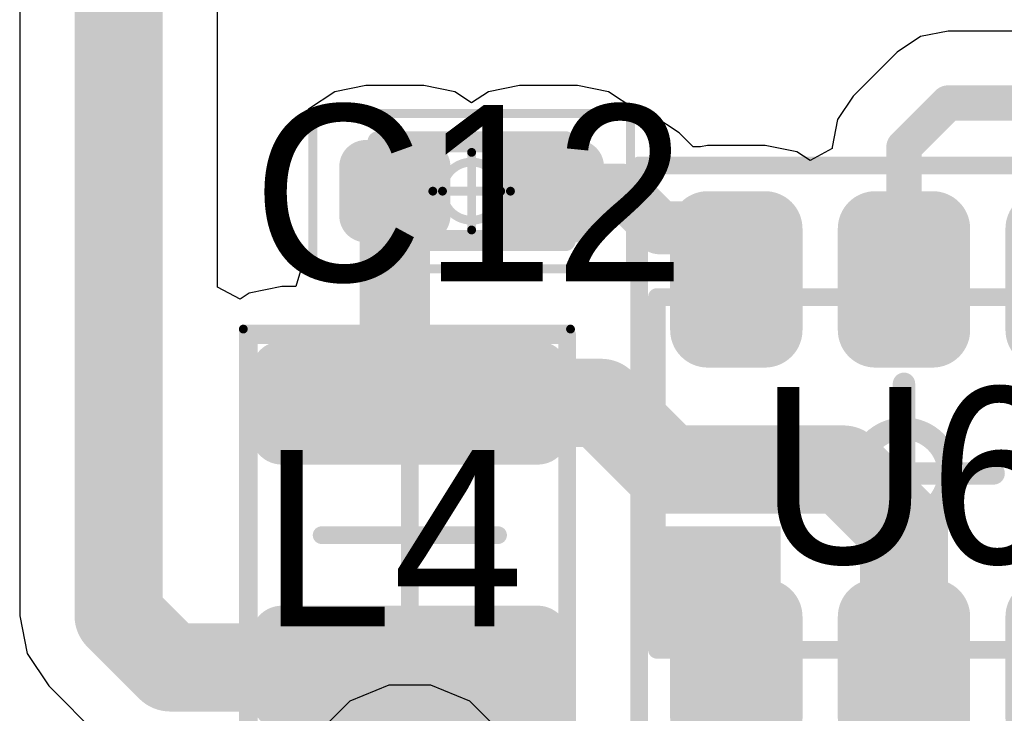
# Model space of a CAD drawing. Header units: millimetres. Extents: x -0.08 to 3.17, y -0.08 to 4.88.
# Tile 231 of 256: x 2.47 to 2.69, y 2.07 to 2.23. Entities that reach past the tile are written whole.
import ezdxf

# ---------------------------------------------------------------- set-up
doc = ezdxf.new("R2010")
doc.units = ezdxf.units.MM
doc.header["$MEASUREMENT"] = 0
for name, color, linetype in [('BottomLayer', 5, 'Continuous'), ('Mechanical13', 56, 'Continuous'), ('Mechanical15', 56, 'Continuous'), ('Mechanical2', 216, 'Continuous'), ('MidLayer1', 16, 'Continuous'), ('TopLayer', 1, 'Continuous'), ('TopPaste', 8, 'Continuous'), ('TopSolder', 216, 'Continuous')]:
    doc.layers.add(name, color=color, linetype=linetype)

# ---------------------------------------------------------------- blocks, each defined once
blk = doc.blocks.new('AP62250WU_7_F_________1_448')
at = {"layer": 'Mechanical13', "const_width": 0.00394}
for points in [[(-0.055118, -0.03937), (-0.055118, 0.0393701)], [(-0.055118, 0.0393701), (0.0570901, 0.0393701)], [(0.0570901, -0.03937), (0.0570901, 0.0393701)], [(-0.055118, -0.03937), (0.0570901, -0.03937)]]:
    blk.add_lwpolyline(points, dxfattribs=at)
at = {"layer": 'Mechanical13', "const_width": 0.00197}
for points in [[(-0.056103, 0.0393701, 1), (-0.054133, 0.0393701, 1)], [(-0.056103, 0.0393701, 1), (-0.054133, 0.0393701, 1)], [(0.0561051, 0.0393701, 1), (0.0580751, 0.0393701, 1)], [(0.0561051, 0.0393701, 1), (0.0580751, 0.0393701, 1)], [(-0.056103, -0.03937, 1), (-0.054133, -0.03937, 1)], [(-0.056103, -0.03937, 1), (-0.054133, -0.03937, 1)], [(0.0561051, -0.03937, 1), (0.0580751, -0.03937, 1)], [(0.0561051, -0.03937, 1), (0.0580751, -0.03937, 1)]]:
    blk.add_lwpolyline(points, format="xyb", close=True, dxfattribs=at)
at = {"layer": 'Mechanical13'}
blk.add_solid([(-0.0546349, -0.0413462), (-0.0275449, -0.0413462), (-0.0546349, -0.0118162), (-0.0275449, -0.0118162)], dxfattribs=at)
at = {"layer": 'Mechanical15'}
for points, const_width in [([(-0.0590552, -0.0692577), (-0.0590551, 0.0687489)], 0.003937), ([(-0.0590551, 0.0687489), (0.0590552, 0.0687486)], 0.003937), ([(0.0590552, -0.0692577), (0.0590552, 0.0687486)], 0.003937), ([(-1e-07, -0.0199998), (1e-07, 0.0200001)], 0.005), ([(-0.0199999, 0), (0.0200001, 0)], 0.005), ([(-0.0590552, -0.0692577), (0.0590552, -0.0692577)], 0.003937)]:
    blk.add_lwpolyline(points, dxfattribs=dict(at, const_width=const_width))
for points, const_width in [([(-0.0600393, 0.0687489, 1), (-0.0580709, 0.0687489, 1)], 0.0019685), ([(-0.0600393, 0.0687489, 1), (-0.0580709, 0.0687489, 1)], 0.0019685), ([(0.058071, 0.0687486, 1), (0.0600394, 0.0687486, 1)], 0.0019685), ([(0.058071, 0.0687486, 1), (0.0600394, 0.0687486, 1)], 0.0019685), ([(-0.0012499, 0.0200001, 1), (0.0012501, 0.0200001, 1)], 0.0025), ([(0.01, 0, 1), (-0.01, 0, 1)], 0.005), ([(-0.0212499, 0, 1), (-0.0187499, 0, 1)], 0.0025), ([(-0.01125, 0, 1), (-0.00875, 0, 1)], 0.0025), ([(0.00875, 0, 1), (0.01125, 0, 1)], 0.0025), ([(0.0187501, 0, 1), (0.0212501, 0, 1)], 0.0025), ([(-0.0012501, -0.0199998, 1), (0.0012499, -0.0199998, 1)], 0.0025), ([(-0.0600394, -0.0692577, 1), (-0.058071, -0.0692577, 1)], 0.0019685), ([(-0.0600394, -0.0692577, 1), (-0.058071, -0.0692577, 1)], 0.0019685), ([(0.058071, -0.0692577, 1), (0.0600394, -0.0692577, 1)], 0.0019685), ([(0.058071, -0.0692577, 1), (0.0600394, -0.0692577, 1)], 0.0019685)]:
    blk.add_lwpolyline(points, format="xyb", close=True, dxfattribs=dict(at, const_width=const_width))
at = {"layer": 'TopLayer', "const_width": 0.0063976}
for points in [[(-0.0469964, 0.054626, 1), (-0.0405988, 0.054626, 1)], [(-0.034201, 0.054626, 1), (-0.0278034, 0.054626, 1)], [(-0.0095965, 0.0546258, 1), (-0.0031989, 0.0546258, 1)], [(0.0031989, 0.0546258, 1), (0.0095965, 0.0546258, 1)], [(0.0278037, 0.0546258, 1), (0.0342013, 0.0546258, 1)], [(0.0405991, 0.0546258, 1), (0.0469967, 0.0546258, 1)], [(-0.0469964, 0.0319882, 1), (-0.0405988, 0.0319882, 1)], [(-0.034201, 0.0319882, 1), (-0.0278034, 0.0319882, 1)], [(-0.0095965, 0.031988, 1), (-0.0031989, 0.031988, 1)], [(0.0031989, 0.031988, 1), (0.0095965, 0.031988, 1)], [(0.0278037, 0.031988, 1), (0.0342013, 0.031988, 1)], [(0.0405991, 0.031988, 1), (0.0469967, 0.031988, 1)], [(-0.0469964, -0.0319882, 1), (-0.0405988, -0.0319882, 1)], [(-0.034201, -0.0319882, 1), (-0.0278034, -0.0319882, 1)], [(-0.0095964, -0.0319881, 1), (-0.0031988, -0.0319881, 1)], [(0.003199, -0.0319881, 1), (0.0095966, -0.0319881, 1)], [(0.0278037, -0.0319881, 1), (0.0342013, -0.0319881, 1)], [(0.0405991, -0.0319881, 1), (0.0469967, -0.0319881, 1)], [(-0.0469964, -0.054626, 1), (-0.0405988, -0.054626, 1)], [(-0.034201, -0.054626, 1), (-0.0278034, -0.054626, 1)], [(-0.0095964, -0.0546259, 1), (-0.0031988, -0.0546259, 1)], [(0.003199, -0.0546259, 1), (0.0095966, -0.0546259, 1)], [(0.0278037, -0.0546259, 1), (0.0342013, -0.0546259, 1)], [(0.0405991, -0.0546259, 1), (0.0469967, -0.0546259, 1)]]:
    blk.add_lwpolyline(points, format="xyb", close=True, dxfattribs=at)
at = {"layer": 'TopLayer'}
for points in [[(-0.0437976, 0.0610236), (-0.0437976, 0.0255906), (-0.0310022, 0.0610236), (-0.0310022, 0.0255906)], [(-0.0063977, 0.0610234), (-0.0063977, 0.0255904), (0.0063977, 0.0610234), (0.0063977, 0.0255904)], [(0.0310025, 0.0610234), (0.0310025, 0.0255904), (0.0437979, 0.0610234), (0.0437979, 0.0255904)], [(-0.0501952, 0.054626), (-0.0501952, 0.0319882), (-0.0246046, 0.054626), (-0.0246046, 0.0319882)], [(-0.0127953, 0.0546258), (-0.0127953, 0.031988), (0.0127953, 0.0546258), (0.0127953, 0.031988)], [(0.0246049, 0.0546258), (0.0246049, 0.031988), (0.0501955, 0.0546258), (0.0501955, 0.031988)], [(-0.0437976, -0.0255906), (-0.0437976, -0.0610236), (-0.0310022, -0.0255906), (-0.0310022, -0.0610236)], [(-0.0063976, -0.0255905), (-0.0063976, -0.0610235), (0.0063978, -0.0255905), (0.0063978, -0.0610235)], [(0.0310025, -0.0255905), (0.0310025, -0.0610235), (0.0437979, -0.0255905), (0.0437979, -0.0610235)], [(-0.0501952, -0.0319882), (-0.0501952, -0.054626), (-0.0246046, -0.0319882), (-0.0246046, -0.054626)], [(-0.0127952, -0.0319881), (-0.0127952, -0.0546259), (0.0127954, -0.0319881), (0.0127954, -0.0546259)], [(0.0246049, -0.0319881), (0.0246049, -0.0546259), (0.0501955, -0.0319881), (0.0501955, -0.0546259)]]:
    blk.add_solid(points, dxfattribs=at)
at = {"layer": 'TopPaste', "const_width": 0.0063976}
for points in [[(-0.0469964, 0.054626, 1), (-0.0405988, 0.054626, 1)], [(-0.034201, 0.054626, 1), (-0.0278034, 0.054626, 1)], [(-0.0095965, 0.0546258, 1), (-0.0031989, 0.0546258, 1)], [(0.0031989, 0.0546258, 1), (0.0095965, 0.0546258, 1)], [(0.0278037, 0.0546258, 1), (0.0342013, 0.0546258, 1)], [(0.0405991, 0.0546258, 1), (0.0469967, 0.0546258, 1)], [(-0.0469964, 0.0319882, 1), (-0.0405988, 0.0319882, 1)], [(-0.034201, 0.0319882, 1), (-0.0278034, 0.0319882, 1)], [(-0.0095965, 0.031988, 1), (-0.0031989, 0.031988, 1)], [(0.0031989, 0.031988, 1), (0.0095965, 0.031988, 1)], [(0.0278037, 0.031988, 1), (0.0342013, 0.031988, 1)], [(0.0405991, 0.031988, 1), (0.0469967, 0.031988, 1)], [(-0.0469964, -0.0319882, 1), (-0.0405988, -0.0319882, 1)], [(-0.034201, -0.0319882, 1), (-0.0278034, -0.0319882, 1)], [(-0.0095964, -0.0319881, 1), (-0.0031988, -0.0319881, 1)], [(0.003199, -0.0319881, 1), (0.0095966, -0.0319881, 1)], [(0.0278037, -0.0319881, 1), (0.0342013, -0.0319881, 1)], [(0.0405991, -0.0319881, 1), (0.0469967, -0.0319881, 1)], [(-0.0469964, -0.054626, 1), (-0.0405988, -0.054626, 1)], [(-0.034201, -0.054626, 1), (-0.0278034, -0.054626, 1)], [(-0.0095964, -0.0546259, 1), (-0.0031988, -0.0546259, 1)], [(0.003199, -0.0546259, 1), (0.0095966, -0.0546259, 1)], [(0.0278037, -0.0546259, 1), (0.0342013, -0.0546259, 1)], [(0.0405991, -0.0546259, 1), (0.0469967, -0.0546259, 1)]]:
    blk.add_lwpolyline(points, format="xyb", close=True, dxfattribs=at)
at = {"layer": 'TopPaste'}
for points in [[(-0.0437976, 0.0610236), (-0.0437976, 0.0255906), (-0.0310022, 0.0610236), (-0.0310022, 0.0255906)], [(-0.0063977, 0.0610234), (-0.0063977, 0.0255904), (0.0063977, 0.0610234), (0.0063977, 0.0255904)], [(0.0310025, 0.0610234), (0.0310025, 0.0255904), (0.0437979, 0.0610234), (0.0437979, 0.0255904)], [(-0.0501952, 0.054626), (-0.0501952, 0.0319882), (-0.0246046, 0.054626), (-0.0246046, 0.0319882)], [(-0.0127953, 0.0546258), (-0.0127953, 0.031988), (0.0127953, 0.0546258), (0.0127953, 0.031988)], [(0.0246049, 0.0546258), (0.0246049, 0.031988), (0.0501955, 0.0546258), (0.0501955, 0.031988)], [(-0.0437976, -0.0255906), (-0.0437976, -0.0610236), (-0.0310022, -0.0255906), (-0.0310022, -0.0610236)], [(-0.0063976, -0.0255905), (-0.0063976, -0.0610235), (0.0063978, -0.0255905), (0.0063978, -0.0610235)], [(0.0310025, -0.0255905), (0.0310025, -0.0610235), (0.0437979, -0.0255905), (0.0437979, -0.0610235)], [(-0.0501952, -0.0319882), (-0.0501952, -0.054626), (-0.0246046, -0.0319882), (-0.0246046, -0.054626)], [(-0.0127952, -0.0319881), (-0.0127952, -0.0546259), (0.0127954, -0.0319881), (0.0127954, -0.0546259)], [(0.0246049, -0.0319881), (0.0246049, -0.0546259), (0.0501955, -0.0319881), (0.0501955, -0.0546259)]]:
    blk.add_solid(points, dxfattribs=at)
at = {"layer": 'TopSolder', "const_width": 0.0083661}
for points in [[(-0.0479806, 0.054626, 1), (-0.0396146, 0.054626, 1)], [(-0.0351852, 0.054626, 1), (-0.0268192, 0.054626, 1)], [(-0.0105807, 0.0546258, 1), (-0.0022147, 0.0546258, 1)], [(0.0022147, 0.0546258, 1), (0.0105807, 0.0546258, 1)], [(0.0268195, 0.0546258, 1), (0.0351855, 0.0546258, 1)], [(0.0396149, 0.0546258, 1), (0.0479809, 0.0546258, 1)], [(-0.0479806, 0.0319882, 1), (-0.0396146, 0.0319882, 1)], [(-0.0351852, 0.0319882, 1), (-0.0268192, 0.0319882, 1)], [(-0.0105807, 0.031988, 1), (-0.0022147, 0.031988, 1)], [(0.0022147, 0.031988, 1), (0.0105807, 0.031988, 1)], [(0.0268195, 0.031988, 1), (0.0351855, 0.031988, 1)], [(0.0396149, 0.031988, 1), (0.0479809, 0.031988, 1)], [(-0.0479806, -0.0319882, 1), (-0.0396146, -0.0319882, 1)], [(-0.0351852, -0.0319882, 1), (-0.0268192, -0.0319882, 1)], [(-0.0105806, -0.0319881, 1), (-0.0022146, -0.0319881, 1)], [(0.0022148, -0.0319881, 1), (0.0105808, -0.0319881, 1)], [(0.0268195, -0.0319881, 1), (0.0351855, -0.0319881, 1)], [(0.0396149, -0.0319881, 1), (0.0479809, -0.0319881, 1)], [(-0.0479806, -0.054626, 1), (-0.0396146, -0.054626, 1)], [(-0.0351852, -0.054626, 1), (-0.0268192, -0.054626, 1)], [(-0.0105806, -0.0546259, 1), (-0.0022146, -0.0546259, 1)], [(0.0022148, -0.0546259, 1), (0.0105808, -0.0546259, 1)], [(0.0268195, -0.0546259, 1), (0.0351855, -0.0546259, 1)], [(0.0396149, -0.0546259, 1), (0.0479809, -0.0546259, 1)]]:
    blk.add_lwpolyline(points, format="xyb", close=True, dxfattribs=at)
at = {"layer": 'TopSolder'}
for points in [[(-0.0437976, 0.0629921), (-0.0437976, 0.0236221), (-0.0310022, 0.0629921), (-0.0310022, 0.0236221)], [(-0.0063977, 0.0629919), (-0.0063977, 0.0236219), (0.0063977, 0.0629919), (0.0063977, 0.0236219)], [(0.0310025, 0.0629919), (0.0310025, 0.0236219), (0.0437979, 0.0629919), (0.0437979, 0.0236219)], [(-0.0521637, 0.054626), (-0.0521637, 0.0319882), (-0.0226361, 0.054626), (-0.0226361, 0.0319882)], [(-0.0147638, 0.0546258), (-0.0147638, 0.031988), (0.0147638, 0.0546258), (0.0147638, 0.031988)], [(0.0226364, 0.0546258), (0.0226364, 0.031988), (0.052164, 0.0546258), (0.052164, 0.031988)], [(-0.0437976, -0.0236221), (-0.0437976, -0.0629921), (-0.0310022, -0.0236221), (-0.0310022, -0.0629921)], [(-0.0063976, -0.023622), (-0.0063976, -0.062992), (0.0063978, -0.023622), (0.0063978, -0.062992)], [(0.0310025, -0.023622), (0.0310025, -0.062992), (0.0437979, -0.023622), (0.0437979, -0.062992)], [(-0.0521637, -0.0319882), (-0.0521637, -0.054626), (-0.0226361, -0.0319882), (-0.0226361, -0.054626)], [(-0.0147637, -0.0319881), (-0.0147637, -0.0546259), (0.0147639, -0.0319881), (0.0147639, -0.0546259)], [(0.0226364, -0.0319881), (0.0226364, -0.0546259), (0.052164, -0.0319881), (0.052164, -0.0546259)]]:
    blk.add_solid(points, dxfattribs=at)
blk = doc.blocks.new('MAKK2016T3R3M_F_________1_452')
at = {"layer": 'Mechanical13', "const_width": 0.003937}
for points in [[(-0.0445995, 0.0351217), (0.0458645, 0.0351219)], [(-0.0445993, -0.0359214), (-0.0445995, 0.0351217)], [(0.0458645, -0.0359214), (0.0458645, 0.0351219)], [(0.0458645, -0.0359214), (-0.0445993, -0.0359214)]]:
    blk.add_lwpolyline(points, dxfattribs=at)
at = {"layer": 'Mechanical13', "const_width": 0.0019685}
for points in [[(-0.0455837, 0.0351217, 1), (-0.0436153, 0.0351217, 1)], [(-0.0455837, 0.0351217, 1), (-0.0436153, 0.0351217, 1)], [(0.0448803, 0.0351219, 1), (0.0468487, 0.0351219, 1)], [(0.0448803, 0.0351219, 1), (0.0468487, 0.0351219, 1)], [(-0.0455835, -0.0359214, 1), (-0.0436151, -0.0359214, 1)], [(-0.0455835, -0.0359214, 1), (-0.0436151, -0.0359214, 1)], [(0.0448803, -0.0359214, 1), (0.0468487, -0.0359214, 1)], [(0.0448803, -0.0359214, 1), (0.0468487, -0.0359214, 1)]]:
    blk.add_lwpolyline(points, format="xyb", close=True, dxfattribs=at)
at = {"layer": 'Mechanical15'}
for points, const_width in [([(-0.0459934, -0.0371533), (-0.0459933, 0.0358448)], 0.0019685), ([(-0.0459933, 0.0358448), (0.0470997, 0.035845)], 0.0019685), ([(0.0470997, -0.0371534), (0.0470997, 0.035845)], 0.0019685), ([(0, -0.0196851), (1e-07, 0.0196852)], 0.003937), ([(0.019685, 0), (-0.019685, 0)], 0.003937), ([(0.0470997, -0.0371534), (-0.0459934, -0.0371533)], 0.0019685)]:
    blk.add_lwpolyline(points, dxfattribs=dict(at, const_width=const_width))
for points, const_width in [([(-0.0464854, 0.0358448, 1), (-0.0455012, 0.0358448, 1)], 0.0009842), ([(-0.0464854, 0.0358448, 1), (-0.0455012, 0.0358448, 1)], 0.0009842), ([(0.0466076, 0.035845, 1), (0.0475918, 0.035845, 1)], 0.0009842), ([(0.0466076, 0.035845, 1), (0.0475918, 0.035845, 1)], 0.0009842), ([(-0.0009841, 0.0196852, 1), (0.0009843, 0.0196852, 1)], 0.0019685), ([(-0.0206692, 0, 1), (-0.0187008, 0, 1)], 0.0019685), ([(0.0187008, 0, 1), (0.0206692, 0, 1)], 0.0019685), ([(-0.0009842, -0.0196851, 1), (0.0009842, -0.0196851, 1)], 0.0019685), ([(-0.0464855, -0.0371533, 1), (-0.0455013, -0.0371533, 1)], 0.0009842), ([(-0.0464855, -0.0371533, 1), (-0.0455013, -0.0371533, 1)], 0.0009842), ([(0.0466076, -0.0371534, 1), (0.0475918, -0.0371534, 1)], 0.0009842), ([(0.0466076, -0.0371534, 1), (0.0475918, -0.0371534, 1)], 0.0009842)]:
    blk.add_lwpolyline(points, format="xyb", close=True, dxfattribs=dict(at, const_width=const_width))
at = {"layer": 'TopLayer', "const_width": 0.0068898}
for points in [[(-0.0398622, 0.0285432, 1), (-0.0329724, 0.0285432, 1)], [(-0.0260828, 0.0285432, 1), (-0.019193, 0.0285432, 1)], [(0.0191929, 0.0285432, 1), (0.0260827, 0.0285432, 1)], [(0.0329723, 0.0285432, 1), (0.0398621, 0.0285432, 1)], [(-0.0398622, -0.0285432, 1), (-0.0329724, -0.0285432, 1)], [(-0.0260828, -0.0285432, 1), (-0.019193, -0.0285432, 1)], [(0.0191929, -0.0285432, 1), (0.0260827, -0.0285432, 1)], [(0.0329723, -0.0285432, 1), (0.0398621, -0.0285432, 1)]]:
    blk.add_lwpolyline(points, format="xyb", close=True, dxfattribs=at)
at = {"layer": 'TopLayer'}
for points in [[(-0.0226379, -0.035433), (-0.0226379, 0.035433), (-0.0364173, -0.035433), (-0.0364173, 0.035433)], [(0.0364172, -0.035433), (0.0364172, 0.035433), (0.0226378, -0.035433), (0.0226378, 0.035433)], [(-0.0157481, -0.0285432), (-0.0157481, 0.0285432), (-0.0433071, -0.0285432), (-0.0433071, 0.0285432)], [(0.043307, -0.0285432), (0.043307, 0.0285432), (0.015748, -0.0285432), (0.015748, 0.0285432)]]:
    blk.add_solid(points, dxfattribs=at)
at = {"layer": 'TopPaste', "const_width": 0.0068898}
for points in [[(-0.0398622, 0.0285432, 1), (-0.0329724, 0.0285432, 1)], [(-0.0260828, 0.0285432, 1), (-0.019193, 0.0285432, 1)], [(0.0191929, 0.0285432, 1), (0.0260827, 0.0285432, 1)], [(0.0329723, 0.0285432, 1), (0.0398621, 0.0285432, 1)], [(-0.0398622, -0.0285432, 1), (-0.0329724, -0.0285432, 1)], [(-0.0260828, -0.0285432, 1), (-0.019193, -0.0285432, 1)], [(0.0191929, -0.0285432, 1), (0.0260827, -0.0285432, 1)], [(0.0329723, -0.0285432, 1), (0.0398621, -0.0285432, 1)]]:
    blk.add_lwpolyline(points, format="xyb", close=True, dxfattribs=at)
at = {"layer": 'TopPaste'}
for points in [[(-0.0226379, -0.035433), (-0.0226379, 0.035433), (-0.0364173, -0.035433), (-0.0364173, 0.035433)], [(0.0364172, -0.035433), (0.0364172, 0.035433), (0.0226378, -0.035433), (0.0226378, 0.035433)], [(-0.0157481, -0.0285432), (-0.0157481, 0.0285432), (-0.0433071, -0.0285432), (-0.0433071, 0.0285432)], [(0.043307, -0.0285432), (0.043307, 0.0285432), (0.015748, -0.0285432), (0.015748, 0.0285432)]]:
    blk.add_solid(points, dxfattribs=at)
at = {"layer": 'TopSolder', "const_width": 0.0068898}
for points in [[(-0.0398622, 0.0285432, 1), (-0.0329724, 0.0285432, 1)], [(-0.0260828, 0.0285432, 1), (-0.019193, 0.0285432, 1)], [(0.0191929, 0.0285432, 1), (0.0260827, 0.0285432, 1)], [(0.0329723, 0.0285432, 1), (0.0398621, 0.0285432, 1)], [(-0.0398622, -0.0285432, 1), (-0.0329724, -0.0285432, 1)], [(-0.0260828, -0.0285432, 1), (-0.019193, -0.0285432, 1)], [(0.0191929, -0.0285432, 1), (0.0260827, -0.0285432, 1)], [(0.0329723, -0.0285432, 1), (0.0398621, -0.0285432, 1)]]:
    blk.add_lwpolyline(points, format="xyb", close=True, dxfattribs=at)
at = {"layer": 'TopSolder'}
for points in [[(-0.0226379, -0.035433), (-0.0226379, 0.035433), (-0.0364173, -0.035433), (-0.0364173, 0.035433)], [(0.0364172, -0.035433), (0.0364172, 0.035433), (0.0226378, -0.035433), (0.0226378, 0.035433)], [(-0.0157481, -0.0285432), (-0.0157481, 0.0285432), (-0.0433071, -0.0285432), (-0.0433071, 0.0285432)], [(0.043307, -0.0285432), (0.043307, 0.0285432), (0.015748, -0.0285432), (0.015748, 0.0285432)]]:
    blk.add_solid(points, dxfattribs=at)
blk = doc.blocks.new('CAP_0402_456')
at = {"layer": 'Mechanical13', "const_width": 0.0047244}
for points in [[(-0.0208662, -0.0110238), (-0.0208661, 0.0110235)], [(-0.0208661, 0.0110235), (0.0208662, 0.0110237)], [(0.0208662, -0.0110238), (0.0208662, 0.0110237)], [(-0.0208662, -0.0110238), (0.0208662, -0.0110238)]]:
    blk.add_lwpolyline(points, dxfattribs=at)
at = {"layer": 'Mechanical13', "const_width": 0.0023622}
for points in [[(-0.0220472, 0.0110235, 1), (-0.019685, 0.0110235, 1)], [(-0.0220472, 0.0110235, 1), (-0.019685, 0.0110235, 1)], [(0.0196851, 0.0110237, 1), (0.0220473, 0.0110237, 1)], [(0.0196851, 0.0110237, 1), (0.0220473, 0.0110237, 1)], [(-0.0220473, -0.0110238, 1), (-0.0196851, -0.0110238, 1)], [(-0.0220473, -0.0110238, 1), (-0.0196851, -0.0110238, 1)], [(0.0196851, -0.0110238, 1), (0.0220473, -0.0110238, 1)], [(0.0196851, -0.0110238, 1), (0.0220473, -0.0110238, 1)]]:
    blk.add_lwpolyline(points, format="xyb", close=True, dxfattribs=at)
at = {"layer": 'Mechanical15', "const_width": 0.0019685}
for points in [[(-0.0354333, -0.0173228), (-0.0354333, 0.0173227)], [(-0.0354333, 0.0173227), (0.0354333, 0.0173227)], [(0.0354331, -0.0173229), (0.0354333, 0.0173227)], [(0, -0.0086615), (0, 0.0086614)], [(-0.0086614, -1e-07), (0.0086614, -1e-07)], [(-0.0354333, -0.0173228), (0.0354331, -0.0173229)]]:
    blk.add_lwpolyline(points, dxfattribs=at)
at = {"layer": 'Mechanical15'}
for points, const_width in [([(-0.0359254, 0.0173227, 1), (-0.0349412, 0.0173227, 1)], 0.0009842), ([(-0.0359254, 0.0173227, 1), (-0.0349412, 0.0173227, 1)], 0.0009842), ([(0.0349412, 0.0173227, 1), (0.0359254, 0.0173227, 1)], 0.0009842), ([(0.0349412, 0.0173227, 1), (0.0359254, 0.0173227, 1)], 0.0009842), ([(-0.0004921, 0.0086614, 1), (0.0004921, 0.0086614, 1)], 0.0009842), ([(0.0064961, 0, 1), (-0.0064961, 0, 1)], 0.0019685), ([(-0.0091535, -1e-07, 1), (-0.0081693, -1e-07, 1)], 0.0009842), ([(-0.0069882, 0, 1), (-0.006004, 0, 1)], 0.0009842), ([(0.006004, 0, 1), (0.0069882, 0, 1)], 0.0009842), ([(0.0081693, -1e-07, 1), (0.0091535, -1e-07, 1)], 0.0009842), ([(-0.0004921, -0.0086615, 1), (0.0004921, -0.0086615, 1)], 0.0009842), ([(-0.0359254, -0.0173228, 1), (-0.0349412, -0.0173228, 1)], 0.0009842), ([(-0.0359254, -0.0173228, 1), (-0.0349412, -0.0173228, 1)], 0.0009842), ([(0.034941, -0.0173229, 1), (0.0359252, -0.0173229, 1)], 0.0009842), ([(0.034941, -0.0173229, 1), (0.0359252, -0.0173229, 1)], 0.0009842)]:
    blk.add_lwpolyline(points, format="xyb", close=True, dxfattribs=dict(at, const_width=const_width))
at = {"layer": 'TopLayer', "const_width": 0.005937}
for points in [[(-0.0265591, 0.0054801, 1), (-0.0206221, 0.0054801, 1)], [(-0.0136301, 0.0054801, 1), (-0.0076931, 0.0054801, 1)], [(0.0076931, 0.0054801, 1), (0.0136301, 0.0054801, 1)], [(0.0206221, 0.0054801, 1), (0.0265591, 0.0054801, 1)], [(-0.0265591, -0.0054805, 1), (-0.0206221, -0.0054805, 1)], [(-0.0136301, -0.0054805, 1), (-0.0076931, -0.0054805, 1)], [(0.0076931, -0.0054805, 1), (0.0136301, -0.0054805, 1)], [(0.0206221, -0.0054805, 1), (0.0265591, -0.0054805, 1)]]:
    blk.add_lwpolyline(points, format="xyb", close=True, dxfattribs=at)
at = {"layer": 'TopLayer'}
for points in [[(-0.0106616, 0.0114171), (-0.0235906, 0.0114171), (-0.0106616, -0.0114175), (-0.0235906, -0.0114175)], [(0.0106616, -0.0114175), (0.0235906, -0.0114175), (0.0106616, 0.0114171), (0.0235906, 0.0114171)], [(-0.0047246, 0.0054801), (-0.0295276, 0.0054801), (-0.0047246, -0.0054805), (-0.0295276, -0.0054805)], [(0.0047246, -0.0054805), (0.0295276, -0.0054805), (0.0047246, 0.0054801), (0.0295276, 0.0054801)]]:
    blk.add_solid(points, dxfattribs=at)
at = {"layer": 'TopPaste', "const_width": 0.005937}
for points in [[(-0.0265591, 0.0054801, 1), (-0.0206221, 0.0054801, 1)], [(-0.0136301, 0.0054801, 1), (-0.0076931, 0.0054801, 1)], [(0.0076931, 0.0054801, 1), (0.0136301, 0.0054801, 1)], [(0.0206221, 0.0054801, 1), (0.0265591, 0.0054801, 1)], [(-0.0265591, -0.0054805, 1), (-0.0206221, -0.0054805, 1)], [(-0.0136301, -0.0054805, 1), (-0.0076931, -0.0054805, 1)], [(0.0076931, -0.0054805, 1), (0.0136301, -0.0054805, 1)], [(0.0206221, -0.0054805, 1), (0.0265591, -0.0054805, 1)]]:
    blk.add_lwpolyline(points, format="xyb", close=True, dxfattribs=at)
at = {"layer": 'TopPaste'}
for points in [[(-0.0106616, 0.0114171), (-0.0235906, 0.0114171), (-0.0106616, -0.0114175), (-0.0235906, -0.0114175)], [(0.0106616, -0.0114175), (0.0235906, -0.0114175), (0.0106616, 0.0114171), (0.0235906, 0.0114171)], [(-0.0047246, 0.0054801), (-0.0295276, 0.0054801), (-0.0047246, -0.0054805), (-0.0295276, -0.0054805)], [(0.0047246, -0.0054805), (0.0295276, -0.0054805), (0.0047246, 0.0054801), (0.0295276, 0.0054801)]]:
    blk.add_solid(points, dxfattribs=at)
at = {"layer": 'TopSolder', "const_width": 0.005937}
for points in [[(-0.0265591, 0.0054801, 1), (-0.0206221, 0.0054801, 1)], [(-0.0136301, 0.0054801, 1), (-0.0076931, 0.0054801, 1)], [(0.0076931, 0.0054801, 1), (0.0136301, 0.0054801, 1)], [(0.0206221, 0.0054801, 1), (0.0265591, 0.0054801, 1)], [(-0.0265591, -0.0054805, 1), (-0.0206221, -0.0054805, 1)], [(-0.0136301, -0.0054805, 1), (-0.0076931, -0.0054805, 1)], [(0.0076931, -0.0054805, 1), (0.0136301, -0.0054805, 1)], [(0.0206221, -0.0054805, 1), (0.0265591, -0.0054805, 1)]]:
    blk.add_lwpolyline(points, format="xyb", close=True, dxfattribs=at)
at = {"layer": 'TopSolder'}
for points in [[(-0.0106616, 0.0114171), (-0.0235906, 0.0114171), (-0.0106616, -0.0114175), (-0.0235906, -0.0114175)], [(0.0106616, -0.0114175), (0.0235906, -0.0114175), (0.0106616, 0.0114171), (0.0235906, 0.0114171)], [(-0.0047246, 0.0054801), (-0.0295276, 0.0054801), (-0.0047246, -0.0054805), (-0.0295276, -0.0054805)], [(0.0047246, -0.0054805), (0.0295276, -0.0054805), (0.0047246, 0.0054801), (0.0295276, 0.0054801)]]:
    blk.add_solid(points, dxfattribs=at)

msp = doc.modelspace()

# ---------------------------------------------------------------- linework, layer by layer
at = {"layer": 'BottomLayer'}
for p, q in [((2.5484334, 2.0807069), (2.5397513, 2.0771107)), ((2.5578308, 2.0807069), (2.5484334, 2.0807069)), ((2.5665129, 2.0771107), (2.5578308, 2.0807069)), ((2.5397513, 2.0771107), (2.5331063, 2.0704657)), ((2.5731579, 2.0704657), (2.5665129, 2.0771107))]:
    msp.add_line(p, q, dxfattribs=at)
at = {"layer": 'MidLayer1'}
for p, q in [((2.5484334, 2.0807069), (2.5397513, 2.0771107)), ((2.5578308, 2.0807069), (2.5484334, 2.0807069)), ((2.5665129, 2.0771107), (2.5578308, 2.0807069)), ((2.5397513, 2.0771107), (2.5331063, 2.0704657)), ((2.5731579, 2.0704657), (2.5665129, 2.0771107))]:
    msp.add_line(p, q, dxfattribs=at)
at = {"layer": 'TopLayer'}
for p, q in [((2.4660953, 2.2750376), (2.4660953, 2.0961754)), ((2.5102507, 2.1695132), (2.5102507, 2.2613869)), ((2.6670679, 2.2254626), (2.6618587, 2.2219819)), ((2.6732124, 2.2266848), (2.6670679, 2.2254626)), ((2.6732129, 2.2266847), (2.6732124, 2.2266848)), ((2.7243932, 2.2266848), (2.6732129, 2.2266847)), ((2.6618585, 2.2219816), (2.6520146, 2.2121378)), ((2.6618587, 2.2219819), (2.6618585, 2.2219816)), ((2.5433226, 2.2145191), (2.5363977, 2.2131416)), ((2.5562516, 2.2145191), (2.5433226, 2.2145191)), ((2.5631765, 2.2131416), (2.5562516, 2.2145191)), ((2.5775748, 2.2145191), (2.5706499, 2.2131416)), ((2.5905038, 2.2145191), (2.5775748, 2.2145191)), ((2.5974287, 2.2131416), (2.5905038, 2.2145191)), ((2.5363977, 2.2131416), (2.530527, 2.209219)), ((2.5669132, 2.2106449), (2.5631765, 2.2131416)), ((2.5706499, 2.2131416), (2.5669132, 2.2106449)), ((2.6032994, 2.209219), (2.5974287, 2.2131416)), ((2.6520146, 2.2121378), (2.648534, 2.2069287)), ((2.530527, 2.209219), (2.5266044, 2.2033483)), ((2.6037191, 2.2085909), (2.6032994, 2.209219)), ((2.6073598, 2.2078667), (2.6037191, 2.2085909)), ((2.6132199, 2.2039511), (2.6073598, 2.2078667)), ((2.648534, 2.2069287), (2.6473117, 2.2007841)), ((2.5266044, 2.2033483), (2.5252269, 2.1964234)), ((2.6163419, 2.2008291), (2.6132199, 2.2039511)), ((2.6195707, 2.2011424), (2.6179956, 2.2008291)), ((2.6323661, 2.2011424), (2.6195707, 2.2011424)), ((2.6394707, 2.1997292), (2.6323661, 2.2011424)), ((2.6179956, 2.2008291), (2.6163419, 2.2008291)), ((2.6424214, 2.1977576), (2.6394707, 2.1997292)), ((2.6473118, 2.2005034), (2.6424214, 2.1977576)), ((2.6473117, 2.2007841), (2.6473118, 2.2007836)), ((2.6473118, 2.2007836), (2.6473118, 2.2005034)), ((2.5252269, 2.1964234), (2.5252269, 2.1854628)), ((2.5252269, 2.1854628), (2.5266044, 2.1785379)), ((2.5266044, 2.1785379), (2.5291981, 2.1746561)), ((2.5291981, 2.1746561), (2.5277236, 2.1696561)), ((2.5152507, 2.1668406), (2.5102507, 2.1695132)), ((2.5172922, 2.1682047), (2.5152507, 2.1668406)), ((2.5245889, 2.1696561), (2.5172922, 2.1682047)), ((2.5277236, 2.1696561), (2.5245889, 2.1696561)), ((2.4660953, 2.0961754), (2.4677759, 2.0877266)), ((2.4677759, 2.0877266), (2.4725617, 2.0805641)), ((2.4725617, 2.0805641), (2.484093, 2.0690328))]:
    msp.add_line(p, q, dxfattribs=at)
for points, const_width in [([(2.488173, 2.0961754), (2.488173, 2.2834646)], 0.019685), ([(2.6633683, 2.2007841), (2.6732124, 2.2106282)], 0.007874), ([(2.6732124, 2.2106282), (2.7243936, 2.2106283)], 0.007874), ([(2.6633683, 2.171258), (2.6633683, 2.2007841)], 0.007874), ([(2.5497872, 2.1470441), (2.5497872, 2.1909432)], 0.015748), ([(2.5840393, 2.1909431), (2.5842744, 2.1911782)], 0.011811), ([(2.5842744, 2.1911782), (2.6004471, 2.1911781)], 0.011811), ([(2.6004471, 2.1911781), (2.6088598, 2.1827655)], 0.011811), ([(2.6088598, 2.1827655), (2.6191161, 2.1827655)], 0.011811), ([(2.6191161, 2.1827655), (2.6259683, 2.1759133)], 0.011811), ([(2.6259683, 2.1712582), (2.6259683, 2.1759133)], 0.011811), ([(2.5497872, 2.1470441), (2.5531321, 2.1436992)], 0.015748), ([(2.5531321, 2.1436992), (2.5958131, 2.143699)], 0.019685), ([(2.5958131, 2.143699), (2.6106902, 2.1288219)], 0.019685), ([(2.6106902, 2.1288219), (2.6498549, 2.1288221)], 0.019685), ([(2.6498549, 2.1288221), (2.6633683, 2.1153086)], 0.019685), ([(2.6633683, 2.1153086), (2.6633684, 2.0846441)], 0.019685), ([(2.488173, 2.0961754), (2.4997043, 2.0846441)], 0.019685), ([(2.4997043, 2.0846441), (2.5531321, 2.0846441)], 0.019685), ([(2.5531321, 2.0570849), (2.5531321, 2.0846441)], 0.019685), ([(2.6259683, 2.0846439), (2.6259684, 2.084644)], 0.011811), ([(2.6259683, 2.057085), (2.6259683, 2.0846439)], 0.011811)]:
    msp.add_lwpolyline(points, dxfattribs=dict(at, const_width=const_width))
for points, const_width in [([(2.6712439, 2.2106282, 1), (2.6751809, 2.2106282, 1)], 0.003937), ([(2.6712439, 2.2106282, 1), (2.6751809, 2.2106282, 1)], 0.003937), ([(2.6613998, 2.2007841, 1), (2.6653368, 2.2007841, 1)], 0.003937), ([(2.6613998, 2.2007841, 1), (2.6653368, 2.2007841, 1)], 0.003937), ([(2.5458502, 2.1909432, 1), (2.5537242, 2.1909432, 1)], 0.007874), ([(2.5810866, 2.1909431, 1), (2.586992, 2.1909431, 1)], 0.0059055), ([(2.5813217, 2.1911782, 1), (2.5872271, 2.1911782, 1)], 0.0059055), ([(2.5813217, 2.1911782, 1), (2.5872271, 2.1911782, 1)], 0.0059055), ([(2.5974944, 2.1911781, 1), (2.6033998, 2.1911781, 1)], 0.0059055), ([(2.5974944, 2.1911781, 1), (2.6033998, 2.1911781, 1)], 0.0059055), ([(2.6059071, 2.1827655, 1), (2.6118125, 2.1827655, 1)], 0.0059055), ([(2.6059071, 2.1827655, 1), (2.6118125, 2.1827655, 1)], 0.0059055), ([(2.6161634, 2.1827655, 1), (2.6220688, 2.1827655, 1)], 0.0059055), ([(2.6161634, 2.1827655, 1), (2.6220688, 2.1827655, 1)], 0.0059055), ([(2.6230156, 2.1759133, 1), (2.628921, 2.1759133, 1)], 0.0059055), ([(2.6230156, 2.1759133, 1), (2.628921, 2.1759133, 1)], 0.0059055), ([(2.6230156, 2.1712582, 1), (2.628921, 2.1712582, 1)], 0.0059055), ([(2.6613998, 2.171258, 1), (2.6653368, 2.171258, 1)], 0.003937), ([(2.5458502, 2.1470441, 1), (2.5537242, 2.1470441, 1)], 0.007874), ([(2.5458502, 2.1470441, 1), (2.5537242, 2.1470441, 1)], 0.007874), ([(2.5482109, 2.1436992, 1), (2.5580533, 2.1436992, 1)], 0.0098425), ([(2.5908919, 2.143699, 1), (2.6007343, 2.143699, 1)], 0.0098425), ([(2.5908919, 2.143699, 1), (2.6007343, 2.143699, 1)], 0.0098425), ([(2.5491951, 2.1436992, 1), (2.5570691, 2.1436992, 1)], 0.007874), ([(2.605769, 2.1288219, 1), (2.6156114, 2.1288219, 1)], 0.0098425), ([(2.605769, 2.1288219, 1), (2.6156114, 2.1288219, 1)], 0.0098425), ([(2.6449337, 2.1288221, 1), (2.6547761, 2.1288221, 1)], 0.0098425), ([(2.6449337, 2.1288221, 1), (2.6547761, 2.1288221, 1)], 0.0098425), ([(2.6584471, 2.1153086, 1), (2.6682895, 2.1153086, 1)], 0.0098425), ([(2.6584471, 2.1153086, 1), (2.6682895, 2.1153086, 1)], 0.0098425), ([(2.4832518, 2.0961754, 1), (2.4930942, 2.0961754, 1)], 0.0098425), ([(2.4832518, 2.0961754, 1), (2.4930942, 2.0961754, 1)], 0.0098425), ([(2.4947831, 2.0846441, 1), (2.5046255, 2.0846441, 1)], 0.0098425), ([(2.4947831, 2.0846441, 1), (2.5046255, 2.0846441, 1)], 0.0098425), ([(2.5482109, 2.0846441, 1), (2.5580533, 2.0846441, 1)], 0.0098425), ([(2.5482109, 2.0846441, 1), (2.5580533, 2.0846441, 1)], 0.0098425), ([(2.6584472, 2.0846441, 1), (2.6682896, 2.0846441, 1)], 0.0098425), ([(2.6230156, 2.0846439, 1), (2.628921, 2.0846439, 1)], 0.0059055), ([(2.6230156, 2.0846439, 1), (2.628921, 2.0846439, 1)], 0.0059055), ([(2.6230157, 2.084644, 1), (2.6289211, 2.084644, 1)], 0.0059055)]:
    msp.add_lwpolyline(points, format="xyb", close=True, dxfattribs=dict(at, const_width=const_width))

# ---------------------------------------------------------------- block references
for name, p in [('CAP_0402_456', (2.5669132, 2.1909433)), ('AP62250WU_7_F_________1_448', (2.6633683, 2.1279511))]:
    msp.add_blockref(name, p)
at = {"rotation": 270}
msp.add_blockref('MAKK2016T3R3M_F_________1_452', (2.5531321, 2.1141716), dxfattribs=at)

# ---------------------------------------------------------------- texts
at = {"layer": 'Mechanical2'}
for s, p in [('C12', (2.5180207, 2.1708395)), ('U6', (2.6310207, 2.1078395)), ('L4', (2.5200207, 2.0938395))]:
    msp.add_text(s, height=0.0393701, dxfattribs=at).set_placement(p)

doc.saveas('drawing.dxf')
